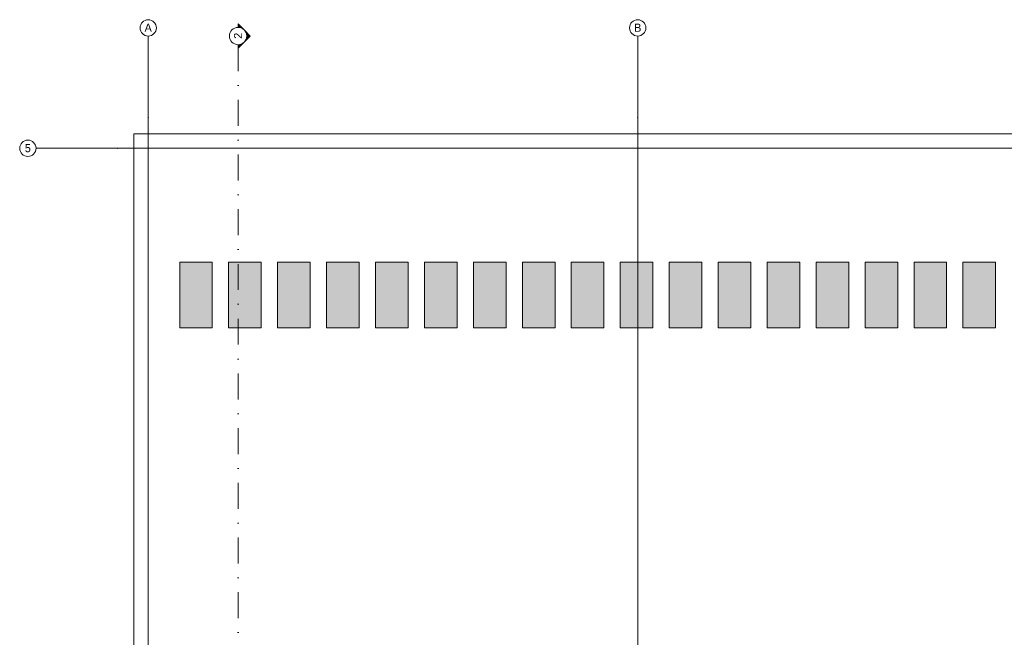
# Model space of a CAD drawing. Header units: inches. Extents: x -78787 to 29484, y -9517 to 23232.
# Tile 110 of 256: x -23244 to -11177, y 12052 to 19618. Entities that reach past the tile are written whole.
import ezdxf
from ezdxf.enums import TextEntityAlignment as Align

# ---------------------------------------------------------------- set-up
doc = ezdxf.new("R2010")
doc.units = ezdxf.units.IN
doc.header["$MEASUREMENT"] = 0
doc.set_wipeout_variables(frame=1)
doc.linetypes.add('Dot & Dashed', pattern=[670.277762, 317.5, -176.388889, 0, -176.388874])
doc.linetypes.add('Wipeout_Contour', pattern=[1000, 0, -1000])
for name, color, linetype in [('Marker - Section', 7, 'Continuous'), ('New_Structural - Bearing', 7, 'Continuous'), ('Structural - Grid', 7, 'Continuous')]:
    doc.layers.add(name, color=color, linetype=linetype)
for name, color, linetype, lineweight, true_color in [('Marker - Section_Pen_No__108', 7, 'Continuous', 13, 0xfd8379), ('New_2D Drafting - General_Pen_No__81', 7, 'Continuous', 20, 0x6a6a6a), ('Structural - Grid_Pen_No__81', 7, 'Continuous', 20, 0x6a6a6a)]:
    doc.layers.add(name, color=color, linetype=linetype, lineweight=lineweight, true_color=true_color)
doc.layers.add('New_2D Drafting - General_Pen_No__2', color=8, linetype='Continuous', lineweight=15)
doc.layers.add('New_Structural - Bearing_Pen_No__1', color=7, linetype='Continuous', lineweight=13)
doc.styles.add('GENERATED_STYLE_2', font='txt')

# ---------------------------------------------------------------- blocks, each defined once
blk = doc.blocks.new('Slab_50', base_point=(-29184, 32838))
at = {"layer": 'New_Structural - Bearing_Pen_No__1', "color": 7, "linetype": 'Continuous', "lineweight": 13, "flags": 128}
blk.add_lwpolyline([(-29184, 32838), (-26465, 39238), (-47184, 39238), (-47184, 32838)], close=True, dxfattribs=at)
blk = doc.blocks.new('Standard grid marker')
at = {"layer": 'Structural - Grid_Pen_No__81', "color": 251, "linetype": 'Continuous', "lineweight": 20, "true_color": 0x6a6a6a}
for p, q in [((1000, 0), (51328, 0)), ((51328, 0), (52328, 0))]:
    blk.add_line(p, q, dxfattribs=at)
blk.add_circle((52428, 0), 100, dxfattribs=at)
blk.add_point((51328, 0), dxfattribs=at)
blk.add_point((51328, 0), dxfattribs=at)
at = {"layer": 'Structural - Grid_Pen_No__81', "color": 251, "lineweight": 20, "true_color": 0x6a6a6a, "style": 'GENERATED_STYLE_2'}
for tag, p in [('AC_MarkerText_1_0', (-100, -144)), ('AC_MarkerText_1_1', (52428, -144))]:
    blk.add_attdef(tag, text='', height=100, rotation=180, dxfattribs=at).set_placement(p, align=Align.TOP_CENTER)
blk = doc.blocks.new('Standard grid marker_2')
at = {"layer": 'Structural - Grid_Pen_No__81', "color": 251, "linetype": 'Continuous', "lineweight": 20, "true_color": 0x6a6a6a}
for p, q in [((1000, 0), (27735, 0)), ((27735, 0), (28735, 0))]:
    blk.add_line(p, q, dxfattribs=at)
blk.add_circle((28835, 0), 100, dxfattribs=at)
blk.add_point((27735, 0), dxfattribs=at)
blk.add_point((27735, 0), dxfattribs=at)
at = {"layer": 'Structural - Grid_Pen_No__81', "color": 251, "lineweight": 20, "true_color": 0x6a6a6a, "style": 'GENERATED_STYLE_2'}
for tag, p in [('AC_MarkerText_1_0', (-2, -47)), ('AC_MarkerText_1_1', (28933, -47))]:
    blk.add_attdef(tag, text='', height=100, rotation=270, dxfattribs=at).set_placement(p, align=Align.TOP_CENTER)
blk = doc.blocks.new('Cutting Plane_3', base_point=(-45908, 11703))
at = {"layer": 'Marker - Section_Pen_No__108', "color": 11, "linetype": 'Dot & Dashed', "lineweight": 13, "true_color": 0xfd8379}
blk.add_line((-45908, 11853), (-45908, 40288), dxfattribs=at)
at = {"color": 254, "linetype": 'Wipeout_Contour', "lineweight": 0, "ltscale": 1101203.080704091}
blk.add_wipeout([(-45908, 40332), (-45908, 40332), (-45862, 40342), (-45825, 40372), (-45804, 40414), (-45804, 40462), (-45825, 40504), (-45862, 40534), (-45908, 40544), (-45908, 40544), (-45908, 40544), (-45954, 40534), (-45990, 40504), (-46011, 40462), (-46011, 40414), (-45990, 40372), (-45954, 40342)], dxfattribs=at).dxf.layer = 'Marker - Section'
at = {"layer": 'Marker - Section_Pen_No__108', "linetype": 'Continuous', "lineweight": 13, "true_color": 0xfd8379}
for points in [[(-45908, 40588), (-45908, 40544, -0.198912), (-45833, 40513)], [(-45833, 40513, -0.414214), (-45833, 40363), (-45758, 40438)], [(-45908, 40288), (-45833, 40363, -0.198912), (-45908, 40332)]]:
    blk.add_hatch(color=11, dxfattribs=at).paths.add_polyline_path(points)
at = {"layer": 'Marker - Section_Pen_No__108', "color": 11, "linetype": 'Continuous', "lineweight": 13, "true_color": 0xfd8379, "flags": 128}
for points in [[(-45908, 40588), (-45908, 40544, -0.198912), (-45833, 40513)], [(-45833, 40513, -0.414214), (-45833, 40363), (-45758, 40438)], [(-45908, 40288), (-45908, 40332, 0.198912), (-45833, 40363)]]:
    blk.add_lwpolyline(points, format="xyb", close=True, dxfattribs=at)
at = {"layer": 'Marker - Section_Pen_No__108', "color": 11, "linetype": 'Continuous', "lineweight": 13, "true_color": 0xfd8379}
blk.add_circle((-45908, 40438), 106, dxfattribs=at)
at = {"layer": 'Marker - Section_Pen_No__108', "color": 11, "lineweight": 13, "true_color": 0xfd8379, "insert": (-45858, 40478), "char_height": 100, "attachment_point": 9, "rotation": 90, "style": 'GENERATED_STYLE_2'}
blk.add_mtext('\\A1;{\\pqr;\\pt0;\\fBOG 2018|b0|i0|c0|p0;\\W1.000000;2}', dxfattribs=at)

msp = doc.modelspace()

# ---------------------------------------------------------------- hatches: boundary and pattern name
at = {"layer": 'New_2D Drafting - General_Pen_No__81', "linetype": 'Continuous', "lineweight": 0, "true_color": 0x1a1a1a}
for points in [[(-21283.28385, 16649.23828), (-20883.28385, 16649.23828), (-20883.28385, 15844.31717), (-21283.28385, 15844.31717)], [(-20683.28385, 16649.23828), (-20283.28385, 16649.23828), (-20283.28385, 15844.31717), (-20683.28385, 15844.31717)], [(-20083.28385, 16649.23828), (-19683.28385, 16649.23828), (-19683.28385, 15844.31717), (-20083.28385, 15844.31717)], [(-19483.28385, 16649.23828), (-19083.28385, 16649.23828), (-19083.28385, 15844.31717), (-19483.28385, 15844.31717)], [(-18883.28385, 16649.23828), (-18483.28385, 16649.23828), (-18483.28385, 15844.31717), (-18883.28385, 15844.31717)], [(-18283.28385, 16649.23828), (-17883.28385, 16649.23828), (-17883.28385, 15844.31717), (-18283.28385, 15844.31717)], [(-17683.28385, 16649.23828), (-17283.28385, 16649.23828), (-17283.28385, 15844.31717), (-17683.28385, 15844.31717)], [(-17083.28385, 16649.23828), (-16683.28385, 16649.23828), (-16683.28385, 15844.31717), (-17083.28385, 15844.31717)], [(-16483.28385, 16649.23828), (-16083.28385, 16649.23828), (-16083.28385, 15844.31717), (-16483.28385, 15844.31717)], [(-15883.28385, 16649.23828), (-15483.28385, 16649.23828), (-15483.28385, 15844.31717), (-15883.28385, 15844.31717)], [(-15283.28385, 16649.23828), (-14883.28385, 16649.23828), (-14883.28385, 15844.31717), (-15283.28385, 15844.31717)], [(-14683.28385, 16649.23828), (-14283.28385, 16649.23828), (-14283.28385, 15844.31717), (-14683.28385, 15844.31717)], [(-14083.28385, 16649.23828), (-13683.28385, 16649.23828), (-13683.28385, 15844.31717), (-14083.28385, 15844.31717)], [(-13483.28385, 16649.23828), (-13083.28385, 16649.23828), (-13083.28385, 15844.31717), (-13483.28385, 15844.31717)], [(-12883.28385, 16649.23828), (-12483.28385, 16649.23828), (-12483.28385, 15844.31717), (-12883.28385, 15844.31717)], [(-12283.28385, 16649.23828), (-11883.28385, 16649.23828), (-11883.28385, 15844.31717), (-12283.28385, 15844.31717)], [(-11683.28385, 16649.23828), (-11283.28385, 16649.23828), (-11283.28385, 15844.31717), (-11683.28385, 15844.31717)]]:
    msp.add_hatch(color=250, dxfattribs=at).paths.add_polyline_path(points)

# ---------------------------------------------------------------- linework, layer by layer
at = {"layer": 'New_2D Drafting - General_Pen_No__2', "color": 8, "linetype": 'Continuous', "lineweight": 15, "flags": 128}
for points in [[(-21283.28385, 16649.23828), (-20883.28385, 16649.23828), (-20883.28385, 15844.31717), (-21283.28385, 15844.31717)], [(-20683.28385, 16649.23828), (-20283.28385, 16649.23828), (-20283.28385, 15844.31717), (-20683.28385, 15844.31717)], [(-20083.28385, 16649.23828), (-19683.28385, 16649.23828), (-19683.28385, 15844.31717), (-20083.28385, 15844.31717)], [(-19483.28385, 16649.23828), (-19083.28385, 16649.23828), (-19083.28385, 15844.31717), (-19483.28385, 15844.31717)], [(-18883.28385, 16649.23828), (-18483.28385, 16649.23828), (-18483.28385, 15844.31717), (-18883.28385, 15844.31717)], [(-18283.28385, 16649.23828), (-17883.28385, 16649.23828), (-17883.28385, 15844.31717), (-18283.28385, 15844.31717)], [(-17683.28385, 16649.23828), (-17283.28385, 16649.23828), (-17283.28385, 15844.31717), (-17683.28385, 15844.31717)], [(-17083.28385, 16649.23828), (-16683.28385, 16649.23828), (-16683.28385, 15844.31717), (-17083.28385, 15844.31717)], [(-16483.28385, 16649.23828), (-16083.28385, 16649.23828), (-16083.28385, 15844.31717), (-16483.28385, 15844.31717)], [(-15883.28385, 16649.23828), (-15483.28385, 16649.23828), (-15483.28385, 15844.31717), (-15883.28385, 15844.31717)], [(-15283.28385, 16649.23828), (-14883.28385, 16649.23828), (-14883.28385, 15844.31717), (-15283.28385, 15844.31717)], [(-14683.28385, 16649.23828), (-14283.28385, 16649.23828), (-14283.28385, 15844.31717), (-14683.28385, 15844.31717)], [(-14083.28385, 16649.23828), (-13683.28385, 16649.23828), (-13683.28385, 15844.31717), (-14083.28385, 15844.31717)], [(-13483.28385, 16649.23828), (-13083.28385, 16649.23828), (-13083.28385, 15844.31717), (-13483.28385, 15844.31717)], [(-12883.28385, 16649.23828), (-12483.28385, 16649.23828), (-12483.28385, 15844.31717), (-12883.28385, 15844.31717)], [(-12283.28385, 16649.23828), (-11883.28385, 16649.23828), (-11883.28385, 15844.31717), (-12283.28385, 15844.31717)], [(-11683.28385, 16649.23828), (-11283.28385, 16649.23828), (-11283.28385, 15844.31717), (-11683.28385, 15844.31717)]]:
    msp.add_lwpolyline(points, close=True, dxfattribs=at)

# ---------------------------------------------------------------- block references
at = {"layer": 'New_Structural - Bearing', "color": 7, "linetype": 'Continuous', "lineweight": 13}
msp.add_blockref('Slab_50', (-3844.06848, 11818.35514), dxfattribs=at)
at = {"layer": 'Structural - Grid', "color": 8, "linetype": 'Continuous', "lineweight": 15}
ref = msp.add_blockref('Standard grid marker_2', (-21669.06848, -9316.57065), dxfattribs=dict(at, zscale=1000, rotation=90))
ref.add_attrib('AC_MarkerText_1_1', 'A', dxfattribs={"layer": 'Structural - Grid_Pen_No__81', "color": 251, "lineweight": 20, "true_color": 0x6a6a6a, "height": 100, "rotation": 360, "style": 'GENERATED_STYLE_2'}).set_placement((-21669.06848, 19570.17331), align=Align.TOP_CENTER)
ref = msp.add_blockref('Standard grid marker_2', (-15669.06848, -9316.57065), dxfattribs=dict(at, zscale=1000, rotation=90))
ref.add_attrib('AC_MarkerText_1_1', 'B', dxfattribs={"layer": 'Structural - Grid_Pen_No__81', "color": 251, "lineweight": 20, "true_color": 0x6a6a6a, "height": 100, "rotation": 360, "style": 'GENERATED_STYLE_2'}).set_placement((-15669.06848, 19570.17331), align=Align.TOP_CENTER)
ref = msp.add_blockref('Standard grid marker', (29284.00379, 18043.35514), dxfattribs=dict(at, zscale=1000, rotation=180))
ref.add_attrib('AC_MarkerText_1_1', '5', dxfattribs={"layer": 'Structural - Grid_Pen_No__81', "color": 251, "lineweight": 20, "true_color": 0x6a6a6a, "height": 100, "rotation": 360, "style": 'GENERATED_STYLE_2'}).set_placement((-23144.06848, 18095.17331), align=Align.TOP_CENTER)

# ---------------------------------------------------------------- next in the draw order: block references
at = {"layer": 'Marker - Section', "color": 11, "lineweight": 13, "true_color": 0xfd8379}
msp.add_blockref('Cutting Plane_3', (-20567.85405, -9316.57065), dxfattribs=at)

doc.saveas('drawing.dxf')
